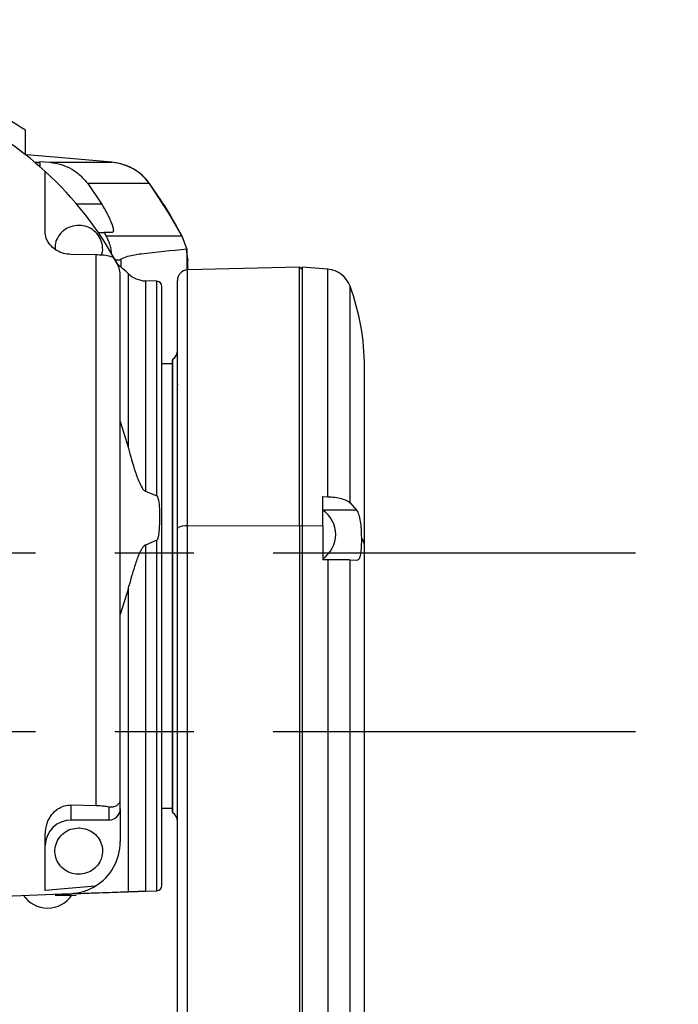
# Model space of a CAD drawing. Extents: x 0 to 841, y 0 to 594.
# Tile 96 of 142: x 523 to 544, y 363 to 395. Entities that reach past the tile are written whole.
import ezdxf

# ---------------------------------------------------------------- set-up
doc = ezdxf.new("R2010")
doc.units = 0
doc.linetypes.add('CENTERX2', pattern=[20.32, 12.7, -2.54, 2.54, -2.54])
doc.layers.get('0').update_dxf_attribs({"linetype": 'CONTINUOUS'})
doc.styles.add('SLDTEXTSTYLE0', font='TXT', dxfattribs={"width": 0.75})
doc.styles.add('SLDTEXTSTYLE2', font='TXT', dxfattribs={"width": 0.7})
doc.styles.add('SLDTEXTSTYLE3', font='TXT', dxfattribs={"width": 0.6875})
doc.dimstyles.new('SLDDIMSTYLE16', dxfattribs={"dimtxt": 3.5, "dimasz": 3.556, "dimexe": 0, "dimexo": 0.0625, "dimgap": 0.875, "dimtad": 1, "dimlfac": 2.5, "dimrnd": 1e-09, "dimzin": 12, "dimtxsty": 'SLDTEXTSTYLE0', "dimblk1": 'NONE', "dimblk2": 'NONE', "dimsah": 1, "dimcen": 0, "dimazin": 3, "dimtol": 1, "dimtp": 0.018, "dimtfac": 1, "dimtdec": 3, "dimtmove": 0, "dimatfit": 3, "dimtolj": 1})
doc.dimstyles.new('SLDDIMSTYLE17', dxfattribs={"dimtxt": 3.5, "dimasz": 3.556, "dimexe": 0, "dimexo": 0.0625, "dimgap": 0.875, "dimtad": 1, "dimlfac": 2.5, "dimrnd": 1e-09, "dimzin": 12, "dimtxsty": 'SLDTEXTSTYLE0', "dimblk1": 'NONE', "dimblk2": 'NONE', "dimsah": 1, "dimcen": 0, "dimazin": 3, "dimtol": 1, "dimtp": 0.012, "dimtfac": 1, "dimtdec": 3, "dimtmove": 0, "dimatfit": 3, "dimtolj": 1})
doc.dimstyles.new('SLDDIMSTYLE18', dxfattribs={"dimtxt": 3.5, "dimasz": 3.556, "dimexe": 0, "dimexo": 0.0625, "dimgap": 0.875, "dimtad": 1, "dimlfac": 2.5, "dimrnd": 1e-09, "dimzin": 12, "dimtxsty": 'SLDTEXTSTYLE0', "dimblk1": 'NONE', "dimblk2": 'NONE', "dimsah": 1, "dimcen": 0, "dimazin": 3, "dimtol": 1, "dimtp": 0.01, "dimtfac": 1, "dimtmove": 0, "dimatfit": 3, "dimtolj": 1})

# ---------------------------------------------------------------- blocks, each defined once
blk = doc.blocks.new('_D_70')
at = {"color": 7, "linetype": 'CONTINUOUS'}
for centre, start, end in [((568.276, 493.681), 153.4349, 206.5651), ((564.64, 493.681), 333.4349, 26.5651)]:
    blk.add_arc(centre, 10.12, start, end, dxfattribs=at)
at = {"color": 7, "linetype": 'CONTINUOUS', "char_height": 3.5, "attachment_point": 1}
for s, insert, style in [('0.018', (562.054, 498.192, -108.66), 'SLDTEXTSTYLE0'), ('+', (559.225, 498.192, -108.66), 'SLDTEXTSTYLE0'), ('%%c', (539.345, 493.667, -108.66), 'SLDTEXTSTYLE0'), ('12 H7', (544.623, 493.72, -108.66), 'SLDTEXTSTYLE2'), ('depth 3', (576.072, 493.72, -108.66), 'SLDTEXTSTYLE0'), ('0', (562.054, 493.667, -108.66), 'SLDTEXTSTYLE0')]:
    blk.add_mtext(s, dxfattribs=dict(at, insert=insert, style=style))
blk = doc.blocks.new('_NONE')
blk = doc.blocks.new('_D_71')
at = {"color": 7, "linetype": 'CONTINUOUS'}
for centre, start, end in [((561.062, 536.749), 153.4349, 206.5651), ((557.426, 536.749), 333.4349, 26.5651)]:
    blk.add_arc(centre, 10.12, start, end, dxfattribs=at)
at = {"color": 7, "linetype": 'CONTINUOUS', "char_height": 3.5, "attachment_point": 1}
for s, insert, style in [('0.012', (554.839, 541.26, -108.66), 'SLDTEXTSTYLE0'), ('+', (552.01, 541.26, -108.66), 'SLDTEXTSTYLE0'), ('depth 4', (568.858, 536.788, -108.66), 'SLDTEXTSTYLE0'), ('%%c', (534.716, 536.735, -108.66), 'SLDTEXTSTYLE0'), ('4 H7', (539.995, 536.788, -108.66), 'SLDTEXTSTYLE3'), ('0', (554.839, 536.735, -108.66), 'SLDTEXTSTYLE0')]:
    blk.add_mtext(s, dxfattribs=dict(at, insert=insert, style=style))
blk = doc.blocks.new('_D_72')
at = {"color": 7, "linetype": 'CONTINUOUS'}
for centre, start, end in [((561.427, 563.816), 153.4349, 206.5651), ((555.205, 563.816), 333.4349, 26.5651)]:
    blk.add_arc(centre, 10.12, start, end, dxfattribs=at)
at = {"color": 7, "linetype": 'CONTINUOUS', "char_height": 3.5, "attachment_point": 1}
for s, insert, style in [('0.01', (555.205, 568.328, -108.66), 'SLDTEXTSTYLE0'), ('+', (552.375, 568.328, -108.66), 'SLDTEXTSTYLE0'), ('2x', (530.254, 563.855, -108.66), 'SLDTEXTSTYLE0'), ('%%c', (535.081, 563.802, -108.66), 'SLDTEXTSTYLE0'), ('3 H7', (540.36, 563.855, -108.66), 'SLDTEXTSTYLE3'), ('depth 5', (566.637, 563.855, -108.66), 'SLDTEXTSTYLE0'), ('0', (555.205, 563.802, -108.66), 'SLDTEXTSTYLE0')]:
    blk.add_mtext(s, dxfattribs=dict(at, insert=insert, style=style))

msp = doc.modelspace()

# ---------------------------------------------------------------- linework, layer by layer
at = {"color": 7, "linetype": 'CONTINUOUS'}
for p, q in [((523.2437, 390.5229), (523.2437, 391.3113)), ((523.1322, 390.6142), (523.161, 390.5937)), ((524.9174, 390.3798), (523.2854, 390.5226)), ((523.5418, 390.2834), (523.702, 390.2621)), ((523.5418, 390.2834), (523.702, 390.2834)), ((523.702, 390.311), (524.0235, 390.2834)), ((523.702, 390.2621), (523.702, 390.1405)), ((524.0235, 390.2834), (526.0191, 390.2834)), ((526.0191, 390.2834), (524.9174, 390.3798)), ((526.0197, 390.2834), (524.9174, 390.3798)), ((526.0197, 390.2834), (526.0191, 390.2834)), ((523.877, 388.0456), (523.877, 389.9917)), ((527.2224, 389.5997), (525.2404, 389.5997)), ((525.2404, 389.5997), (525.6823, 388.9452)), ((527.8469, 388.6524), (527.2224, 389.5997)), ((527.225, 389.5997), (527.2224, 389.5997)), ((528.2659, 387.9148), (527.8469, 388.6524)), ((525.5766, 388.0324), (525.7668, 388.0324)), ((525.7668, 388.0324), (525.8299, 387.9148)), ((526.0281, 388.0324), (525.7668, 388.0324)), ((528.2659, 387.9148), (525.8299, 387.9148)), ((528.4168, 387.5046), (528.2659, 387.9148)), ((525.5135, 387.3115), (524.7104, 387.3259)), ((525.5135, 369.6471), (525.5135, 387.3115)), ((528.4519, 387.1641), (528.4107, 387.4847)), ((528.4168, 387.5046), (528.4168, 387.4656)), ((528.4168, 387.4656), (528.4214, 387.4445)), ((528.4519, 387.1641), (528.4214, 387.4445)), ((526.0954, 387.1962), (526.1854, 387.0327)), ((526.3092, 386.9211), (526.3092, 387.1462)), ((528.4519, 387.1641), (528.452, 387.1462)), ((528.452, 386.8288), (528.452, 387.1462)), ((532.0354, 386.9226), (528.4433, 386.8285)), ((532.1194, 386.8385), (532.0354, 386.9226)), ((532.0354, 378.6335), (532.0354, 386.9226)), ((532.9466, 386.8502), (532.118, 386.9227)), ((527.4578, 386.4657), (527.0898, 386.4786)), ((527.9737, 383.9668), (527.9516, 383.9248)), ((527.9737, 376.6893), (527.9737, 383.9668)), ((527.9524, 383.8143), (527.6187, 383.8143)), ((528.1187, 383.1353), (528.1381, 383.1485)), ((526.2854, 381.9614), (526.5453, 381.1144)), ((527.0898, 379.7332), (527.4578, 379.5818)), ((532.7854, 379.5581), (532.9466, 379.5531)), ((532.7854, 378.6219), (532.7854, 379.5581)), ((533.8651, 379.1209), (532.7854, 379.1209)), ((533.6558, 379.3583), (533.8651, 379.1209)), ((528.1187, 360.6885), (528.1187, 378.549)), ((528.4433, 378.6149), (532.0354, 378.6335)), ((528.4433, 360.7545), (528.4433, 378.6149)), ((532.0354, 378.6335), (532.1187, 378.617)), ((532.0354, 378.6335), (532.0354, 360.7731)), ((532.1187, 378.6335), (532.7854, 378.6219)), ((532.1187, 378.6335), (532.1187, 360.7731)), ((532.7854, 378.6219), (532.7854, 377.5321)), ((527.4578, 378.1551), (527.0898, 378.0038)), ((534.1187, 360.1384), (534.1187, 377.9988)), ((532.9466, 377.5319), (532.7854, 377.5321)), ((532.9466, 377.5319), (532.9466, 360.7587)), ((533.6558, 360.6515), (533.6558, 377.5222)), ((533.8766, 377.5098), (533.6558, 377.5222)), ((526.5453, 376.6226), (526.2854, 375.7755)), ((526.5453, 376.6226), (526.5621, 376.6893)), ((526.5453, 366.8809), (526.5453, 376.6226)), ((527.9737, 369.4118), (527.9737, 376.6893)), ((524.7104, 369.6634), (525.5135, 369.6471)), ((524.7104, 369.1764), (524.7104, 369.6634)), ((526.2854, 369.5338), (526.2854, 369.8317)), ((525.9187, 369.6067), (525.9187, 369.1764)), ((526.2854, 369.5338), (526.2854, 368.4813)), ((527.6187, 369.5643), (527.9524, 369.5643)), ((527.9516, 369.4537), (527.9737, 369.4118)), ((525.9187, 369.1764), (524.7104, 369.1764)), ((523.877, 366.9191), (523.877, 368.7081)), ((525.4851, 367.0575), (523.877, 366.9191)), ((524.952, 366.8483), (524.952, 366.8253)), ((527.0898, 366.9), (527.4578, 366.9128))]:
    msp.add_line(p, q, dxfattribs=at)
at = {"color": 8, "linetype": 'CONTINUOUS'}
for p, q in [((524.8827, 388.9452), (525.6823, 388.9452)), ((528.4214, 387.4445), (528.4214, 386.8272)), ((526.3092, 387.1462), (526.1233, 387.1462)), ((526.316, 386.9153), (526.316, 387.1891)), ((526.5453, 381.1144), (526.5453, 386.7069)), ((528.4433, 378.6149), (528.4433, 386.8285)), ((532.9466, 379.5531), (532.9466, 386.8502)), ((527.0898, 386.4786), (527.0898, 379.7332)), ((527.4578, 379.5818), (527.4578, 386.4657)), ((533.6558, 379.3583), (533.6558, 386.3082)), ((527.4578, 366.9128), (527.4578, 378.1551)), ((527.0898, 378.0038), (527.0898, 366.9))]:
    msp.add_line(p, q, dxfattribs=at)
at = {"color": 7, "linetype": 'CENTERX2'}
for p, q in [((490.5484, 377.7514), (542.8098, 377.7514)), ((490.5484, 372.0241), (542.8098, 372.0241))]:
    msp.add_line(p, q, dxfattribs=at)
at = {"color": 7, "linetype": 'CONTINUOUS'}
for centre, radius, start, end in [((525.8744, 388.6231), 1.6667, 35.87039, 85), ((516.2854, 381.6893), 11.25, 28.35764, 47.56023), ((521.609, 381.5046), 7.1715, 46.50306, 50.28488), ((527.1189, 387.3114), 0.8333, 226.50306, 268), ((528.452, 386.4953), 0.3333, 91.5, 180), ((532.8739, 386.02), 0.8333, 20.23438, 85), ((527.452, 386.2992), 0.1667, 0, 88), ((526.6187, 383.7142), 7.5, 0, 20.23438), ((527.7854, 384.2418), 0.3333, 304.40229, 0), ((532.2574, 378.343), 0.9385, 0, 55.73375), ((528.367, 378.1584), 0.4628, 80.50895, 122.44388), ((532.2574, 378.343), 0.9385, 304.22354, 0), ((533.7408, 377.9835), 0.3782, 2.3146, 42.30061), ((525.9232, 369.5385), 0.3621, 269.27933, 359.25251), ((527.7854, 369.1368), 0.3333, 0, 55.59771), ((524.6999, 368.3535), 0.823, 89.2754, 179.2553), ((524.6187, 368.4813), 1.6667, 301.32122, 0), ((523.952, 367.3006), 0.9447, 213.99768, 325.98195), ((527.1189, 366.0672), 0.8333, 92, 92.68782), ((527.452, 367.0794), 0.1667, 272, 0)]:
    msp.add_arc(centre, radius, start, end, dxfattribs=at)
for points, knots in [([(523.2437, 391.3113), (522.8978, 391.5298), (522.2062, 391.9666), (521.2884, 392.4157), (520.7129, 392.6148), (520.5252, 392.6798)], [0, 0, 0, 0, 0.4025263, 0.8050552, 1, 1, 1, 1]), ([(523.877, 389.9917), (523.6246, 390.2121), (523.1186, 390.654), (522.5708, 391.0169), (522.2963, 391.1989)], [0, 0, 0, 0, 0.4988455, 1, 1, 1, 1]), ([(524.0235, 390.2834), (524.1478, 390.2649), (524.3862, 390.2293), (524.7192, 390.0802), (525.0135, 389.8766), (525.1657, 389.6909), (525.2404, 389.5997)], [0, 0, 0, 0, 0.2608386, 0.500329, 0.7546141, 1, 1, 1, 1]), ([(527.2224, 389.5997), (527.149, 389.6895), (526.9981, 389.8741), (526.7107, 390.0761), (526.3814, 390.2275), (526.1455, 390.2639), (526.0191, 390.2834)], [0, 0, 0, 0, 0.2429376, 0.4991906, 0.7316787, 1, 1, 1, 1]), ([(528.2642, 387.9148), (528.1065, 388.2051), (527.791, 388.7858), (527.4137, 389.3284), (527.225, 389.5997)], [0, 0, 0, 0, 0.49999946, 1, 1, 1, 1]), ([(525.6823, 388.9452), (525.7594, 388.8163), (525.8709, 388.6297), (525.9723, 388.4092), (526.0242, 388.2757), (526.0551, 388.1693), (526.0659, 388.0916), (526.0586, 388.0417), (526.0384, 388.0355), (526.0281, 388.0324)], [0, 0, 0, 0, 0.2886758, 0.4178698, 0.5384216, 0.6546896, 0.7683001, 0.8826893, 1, 1, 1, 1]), ([(524.952, 388.2586), (524.866, 388.2504), (524.6941, 388.2339), (524.4645, 388.1053), (524.2927, 387.916), (524.1941, 387.7009), (524.1953, 387.5553), (524.1958, 387.4938)], [0, 0, 0, 0, 0.21136594, 0.42273621, 0.6341065, 0.84546298, 1, 1, 1, 1]), ([(525.6792, 387.3038), (525.686, 387.3188), (525.7274, 387.4104), (525.722, 387.6025), (525.6541, 387.8453), (525.5, 388.0534), (525.2862, 388.1991), (525.0913, 388.2542), (524.9788, 388.2577), (524.952, 388.2586)], [0, 0, 0, 0, 0.0355977, 0.2170947, 0.3986044, 0.5801081, 0.7616138, 0.9431211, 1, 1, 1, 1]), ([(524.7104, 387.3259), (524.6269, 387.3336), (524.4601, 387.349), (524.2335, 387.4502), (524.0487, 387.598), (523.9184, 387.7918), (523.8788, 387.9482), (523.8772, 388.0346), (523.877, 388.0456)], [0, 0, 0, 0, 0.178789, 0.3574496, 0.5400939, 0.740232, 0.966785, 1, 1, 1, 1]), ([(525.8299, 387.9148), (525.8889, 387.7919), (525.9734, 387.6162), (525.9897, 387.4235), (525.9947, 387.3655)], [0, 0, 0, 0, 0.6989277, 1, 1, 1, 1]), ([(525.9187, 387.2758), (525.845, 387.2865), (525.7201, 387.3046), (525.5736, 387.3095), (525.5135, 387.3115)], [0, 0, 0, 0, 0.5898839, 1, 1, 1, 1]), ([(526.316, 387.1891), (526.3876, 387.2177), (526.5995, 387.3022), (527.3002, 387.394), (527.9288, 387.4562), (528.4168, 387.5046)], [0, 0, 0, 0, 0.1025214, 0.3033187, 1, 1, 1, 1]), ([(526.0954, 387.1962), (526.0531, 387.2236), (525.9977, 387.2595), (525.9338, 387.2727), (525.9187, 387.2758)], [0, 0, 0, 0, 0.7643161, 1, 1, 1, 1]), ([(526.2854, 386.6369), (526.281, 386.7064), (526.2725, 386.8434), (526.2141, 386.9702), (526.1854, 387.0327)], [0, 0, 0, 0, 0.5065979, 1, 1, 1, 1]), ([(526.3092, 387.1462), (526.3093, 387.1513), (526.3095, 387.1616), (526.311, 387.1749), (526.3131, 387.1854), (526.315, 387.1879), (526.316, 387.1891)], [0, 0, 0, 0, 0.2461152, 0.4996129, 0.7540445, 1, 1, 1, 1]), ([(532.1187, 386.9108), (532.1187, 386.9145), (532.1187, 386.9379), (532.1187, 386.8302), (532.1187, 386.5804), (532.1187, 386.1667), (532.1187, 385.613), (532.1187, 384.9227), (532.1187, 384.1077), (532.1187, 383.1797), (532.1187, 382.1529), (532.1187, 381.042), (532.1187, 379.8664), (532.1187, 379.0445), (532.1187, 378.6335)], [0, 0, 0, 0, 0.0167804, 0.106164, 0.1955476, 0.2849314, 0.3743146, 0.4636983, 0.553082, 0.642466, 0.7318497, 0.821233, 0.9106159, 1, 1, 1, 1]), ([(526.2854, 376.6893), (526.2854, 377.2858), (526.2854, 378.4841), (526.2854, 380.2636), (526.2854, 382.003), (526.2854, 383.6656), (526.2854, 385.2322), (526.2854, 386.17), (526.2854, 386.6369)], [0, 0, 0, 0, 0.1653132, 0.3320715, 0.5000006, 0.6679221, 0.8346838, 1, 1, 1, 1]), ([(528.1187, 378.549), (528.1187, 378.9428), (528.1187, 379.7309), (528.1187, 380.8579), (528.1187, 381.9228), (528.1187, 382.9072), (528.1187, 383.7969), (528.1187, 384.5781), (528.1187, 385.2399), (528.1187, 385.7707), (528.1187, 386.1672), (528.1187, 386.4069), (528.1187, 386.5101), (528.1187, 386.4876), (528.1187, 386.484)], [0, 0, 0, 0, 0.0893551, 0.1787891, 0.2681509, 0.3575002, 0.4469401, 0.5363009, 0.6256505, 0.7150905, 0.8044521, 0.8938016, 0.9832417, 1, 1, 1, 1]), ([(527.6187, 376.6893), (527.6187, 376.9824), (527.6187, 377.5685), (527.6187, 378.4578), (527.6187, 379.349), (527.6187, 380.2444), (527.6187, 381.1175), (527.6187, 381.962), (527.6187, 382.7585), (527.6187, 383.4966), (527.6187, 384.1621), (527.6187, 384.7433), (527.6187, 385.2367), (527.6187, 385.6774), (527.6187, 386.0267), (527.6187, 386.2574), (527.6187, 386.2854), (527.6187, 386.2992)], [0, 0, 0, 0, 0.0582547, 0.1165045, 0.1782518, 0.2400048, 0.3043254, 0.3686509, 0.4341682, 0.5000351, 0.5659017, 0.6314177, 0.6957384, 0.7600646, 0.842341, 0.9223729, 1, 1, 1, 1]), ([(527.952, 383.9256), (527.952, 383.9137), (527.952, 383.8898), (527.952, 383.6976), (527.952, 383.3943), (527.952, 382.974), (527.952, 382.4467), (527.952, 381.8208), (527.952, 381.1071), (527.952, 380.3178), (527.952, 379.4664), (527.952, 378.5676), (527.952, 377.6365), (527.952, 377.005), (527.952, 376.6893)], [0, 0, 0, 0, 0.0833333, 0.1666665, 0.2499998, 0.3333328, 0.4166667, 0.4999997, 0.583333, 0.6666668, 0.7499992, 0.8333335, 0.9166662, 1, 1, 1, 1]), ([(534.1187, 377.9988), (534.1187, 378.2633), (534.1187, 378.8027), (534.1187, 379.5875), (534.1187, 380.3529), (534.1187, 381.0781), (534.1187, 381.7432), (534.1187, 382.3139), (534.1187, 382.814), (534.1187, 383.2121), (534.1187, 383.4443), (534.1187, 383.5508), (534.1187, 383.5882), (534.1187, 383.6053), (534.1187, 383.6134), (534.1187, 383.6173), (534.1187, 383.6193), (534.1187, 383.6203), (534.1187, 383.6208), (534.1187, 383.621), (534.1187, 383.6211), (534.1187, 383.6212), (534.1187, 383.6212), (534.1187, 383.6213), (534.1187, 383.6213), (534.1187, 383.6213), (534.1187, 383.6213), (534.1187, 383.6213), (534.1187, 383.6213), (534.1187, 383.6494), (534.1187, 383.6649), (534.1187, 383.6856), (534.1187, 383.7074), (534.1187, 383.7087), (534.1187, 383.7098)], [0, 0, 0, 0, 0.08340478, 0.17003702, 0.25857646, 0.34952463, 0.44227893, 0.53503192, 0.6204707, 0.72225207, 0.81477734, 0.84838547, 0.86519053, 0.87359331, 0.87779463, 0.87989533, 0.88094588, 0.88147106, 0.88173364, 0.88186477, 0.8819304, 0.88196339, 0.88197966, 0.88198805, 0.88199212, 0.88199415, 0.88199517, 0.88199568, 0.88199593, 0.89222597, 0.91557371, 0.93630646, 0.94922582, 1, 1, 1, 1]), ([(526.5453, 381.1144), (526.6133, 380.861), (526.716, 380.4788), (526.8763, 380.0387), (526.9788, 379.8382), (527.0469, 379.7553), (527.0773, 379.7396), (527.0898, 379.7332)], [0, 0, 0, 0, 0.5245651, 0.791356, 0.9333012, 0.9727011, 1, 1, 1, 1]), ([(527.4578, 379.5818), (527.4605, 379.5803), (527.466, 379.5771), (527.4761, 379.5644), (527.4915, 379.521), (527.5433, 379.298), (527.5465, 378.9411), (527.5385, 378.557), (527.5171, 378.3242), (527.492, 378.2183), (527.4766, 378.1731), (527.4662, 378.1599), (527.4605, 378.1567), (527.4578, 378.1551)], [0, 0, 0, 0, 0.0061371, 0.0128646, 0.0325254, 0.1001969, 0.4854502, 0.7619151, 0.8963231, 0.9663617, 0.9869389, 0.9937205, 1, 1, 1, 1]), ([(532.9466, 379.5531), (533.0235, 379.5484), (533.179, 379.5389), (533.3829, 379.4962), (533.5545, 379.4362), (533.6212, 379.3849), (533.6558, 379.3583)], [0, 0, 0, 0, 0.24737688, 0.49973814, 0.74057528, 1, 1, 1, 1]), ([(533.8651, 379.1209), (533.8894, 379.0771), (533.9364, 378.9926), (533.9832, 378.7704), (534.0126, 378.5128), (534.0179, 378.3303), (534.0205, 378.2381)], [0, 0, 0, 0, 0.2668513, 0.5145156, 0.7547964, 1, 1, 1, 1]), ([(534.0205, 378.2381), (534.02, 378.1389), (534.019, 377.9402), (533.9936, 377.7005), (533.949, 377.5366), (533.9009, 377.5188), (533.8766, 377.5098)], [0, 0, 0, 0, 0.2466888, 0.4943897, 0.7446786, 1, 1, 1, 1]), ([(527.0898, 378.0038), (527.0768, 377.997), (527.0455, 377.9807), (527.0022, 377.9269), (526.9519, 377.8471), (526.8952, 377.7288), (526.8333, 377.5764), (526.7525, 377.35), (526.6584, 377.0516), (526.5952, 376.8138), (526.5621, 376.6893)], [0, 0, 0, 0, 0.0298448, 0.0719129, 0.1405334, 0.2271662, 0.3450126, 0.4847361, 0.7300193, 1, 1, 1, 1]), ([(533.6558, 377.5222), (533.6203, 377.5236), (533.5537, 377.5263), (533.3817, 377.529), (533.1793, 377.5312), (533.0231, 377.5317), (532.9466, 377.5319)], [0, 0, 0, 0, 0.266703, 0.5004942, 0.7552087, 1, 1, 1, 1]), ([(526.2854, 369.8317), (526.2854, 370.3686), (526.2854, 371.4461), (526.2854, 373.1593), (526.2854, 374.9136), (526.2854, 376.0987), (526.2854, 376.6893)], [0, 0, 0, 0, 0.2491568, 0.5000007, 0.750842, 1, 1, 1, 1]), ([(527.6187, 367.0794), (527.6187, 367.0871), (527.6187, 367.1025), (527.6187, 367.2302), (527.6187, 367.4386), (527.6187, 367.7445), (527.6187, 368.1417), (527.6187, 368.6352), (527.6187, 369.2165), (527.6187, 369.882), (527.6187, 370.6201), (527.6187, 371.4165), (527.6187, 372.2611), (527.6187, 373.2282), (527.6187, 374.3159), (527.6187, 375.5052), (527.6187, 376.2986), (527.6187, 376.6893)], [0, 0, 0, 0, 0.0582494, 0.1165049, 0.1782518, 0.2400044, 0.3043248, 0.3686513, 0.4341681, 0.5000348, 0.5659018, 0.631418, 0.6957388, 0.7600654, 0.8423413, 0.922372, 1, 1, 1, 1]), ([(527.952, 376.6893), (527.952, 376.3735), (527.952, 375.7421), (527.952, 374.811), (527.952, 373.9122), (527.952, 373.0608), (527.952, 372.2715), (527.952, 371.5578), (527.952, 370.9319), (527.952, 370.4046), (527.952, 369.9843), (527.952, 369.681), (527.952, 369.4888), (527.952, 369.4649), (527.952, 369.453)], [0, 0, 0, 0, 0.0833338, 0.1666666, 0.2499993, 0.3333333, 0.4166671, 0.4999992, 0.5833333, 0.6666662, 0.7500001, 0.8333334, 0.9166666, 1, 1, 1, 1]), ([(523.877, 368.7081), (523.888, 368.8318), (523.908, 369.057), (524.0634, 369.3456), (524.2624, 369.5362), (524.4833, 369.6472), (524.6359, 369.6581), (524.7104, 369.6634)], [0, 0, 0, 0, 0.2818366, 0.512615, 0.6958596, 0.8515292, 1, 1, 1, 1]), ([(525.5135, 369.6471), (525.5942, 369.6435), (525.7435, 369.6369), (525.8635, 369.6162), (525.9187, 369.6067)], [0, 0, 0, 0, 0.5405588, 1, 1, 1, 1]), ([(525.9187, 369.6067), (525.9663, 369.6026), (526.0633, 369.5942), (526.184, 369.6441), (526.254, 369.7149), (526.282, 369.782), (526.2844, 369.8174), (526.2854, 369.8317)], [0, 0, 0, 0, 0.2319935, 0.4731388, 0.7310178, 0.8908476, 1, 1, 1, 1]), ([(524.952, 368.9258), (524.8662, 368.9175), (524.6946, 368.9011), (524.4662, 368.7729), (524.2926, 368.5841), (524.1933, 368.3483), (524.1796, 368.0942), (524.2529, 367.85), (524.4051, 367.6431), (524.6188, 367.497), (524.8131, 367.444), (525.0106, 367.4338), (525.2096, 367.4667), (525.4378, 367.5901), (525.6115, 367.7802), (525.7107, 368.0156), (525.7245, 368.2698), (525.6511, 368.514), (525.4989, 368.721), (525.2852, 368.8665), (525.0909, 368.9213), (524.9788, 368.9249), (524.952, 368.9258)], [0, 0, 0, 0, 0.05368674, 0.1073714, 0.16105906, 0.21474644, 0.26843195, 0.3221163, 0.37580337, 0.42948876, 0.48317542, 0.49999945, 0.5536855, 0.60737202, 0.66105674, 0.71474407, 0.76842959, 0.82211779, 0.87580493, 0.92949033, 0.98317589, 1, 1, 1, 1]), ([(516.2854, 366.5226), (517.6834, 366.5714), (520.4819, 366.6692), (523.2777, 366.7668), (524.6769, 366.8157)], [0, 0, 0, 0, 0.49954515, 1, 1, 1, 1]), ([(524.202, 366.7726), (524.2894, 366.7726), (524.4641, 366.7726), (524.6845, 366.7726), (524.8386, 366.7726), (524.8587, 366.7726), (524.8687, 366.7726)], [0, 0, 0, 0, 0.2499999, 0.5, 0.7500001, 1, 1, 1, 1]), ([(524.6769, 366.8157), (524.8348, 366.8331), (525.1248, 366.8651), (525.3724, 366.9973), (525.4851, 367.0575)], [0, 0, 0, 0, 0.5446376, 1, 1, 1, 1]), ([(524.8687, 366.8223), (524.8813, 366.8228), (524.9356, 366.8247), (524.9449, 366.825), (524.952, 366.8253)], [0, 0, 0, 0, 0.2314422, 1, 1, 1, 1]), ([(524.952, 366.8253), (525.136, 366.8317), (525.5115, 366.8448), (525.9499, 366.8601), (526.3116, 366.8728), (526.4663, 366.8782), (526.5453, 366.8809)], [0, 0, 0, 0, 0.2349154, 0.479585, 0.7341676, 1, 1, 1, 1]), ([(526.5453, 366.8809), (526.5567, 366.8813), (526.58, 366.8821), (526.6174, 366.8834), (526.6573, 366.8848), (526.7, 366.8863), (526.7595, 366.8884), (526.8256, 366.8907), (526.8933, 366.8931), (526.9498, 366.895), (526.9975, 366.8967), (527.0378, 366.8981), (527.0617, 366.899), (527.0828, 366.8996), (527.0794, 366.8996), (527.0794, 366.8996)], [0, 0, 0, 0, 0.0740601, 0.150901, 0.2305272, 0.3129448, 0.3981578, 0.565621, 0.6722058, 0.7566732, 0.8589336, 0.9222431, 0.9573635, 0.9997573, 1, 1, 1, 1])]:
    msp.add_open_spline(points, degree=3, knots=knots, dxfattribs=at)

# ---------------------------------------------------------------- dimensions: what is measured, and where the dimension line sits
for p1, text, dimstyle, picture, middle in [((0.8135, 0.8645), '2x<> depth 5', 'SLDDIMSTYLE18', '_D_72', (557.2953, 559.2902)), ((1.1114, 1.1265), '<> depth 4', 'SLDDIMSTYLE17', '_D_71', (560.6367, 532.2229)), ((3.3042, 3.4074), '<> depth 3', 'SLDDIMSTYLE16', '_D_70', (566.5582, 489.1551))]:
    dim = msp.add_diameter_dim_2p(p1=p1, p2=(0, 0), text=text, dimstyle=dimstyle, dxfattribs=at)
    dim.commit()
    dim.dimension.update_dxf_attribs({"geometry": picture, "text_midpoint": middle, "dimtype": 163})

doc.saveas('drawing.dxf')
